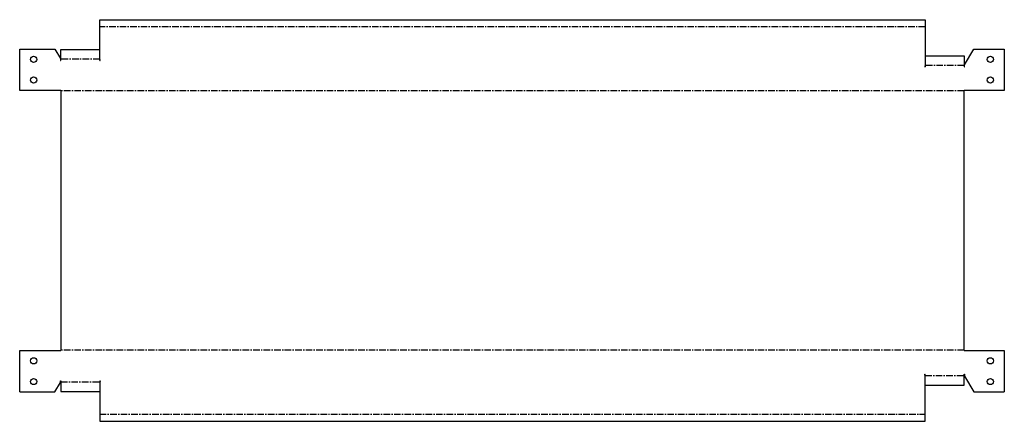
# Model space of a CAD drawing. Header units: millimetres. Extents: x -1903 to 0, y 0 to 776.
import ezdxf

# ---------------------------------------------------------------- set-up
doc = ezdxf.new("R2010")
doc.units = ezdxf.units.MM
doc.linetypes.add('CENTERX2', pattern=[20.32, 12.7, -2.54, 2.54, -2.54])

msp = doc.modelspace()

# ---------------------------------------------------------------- linework, layer by layer
at = {"color": 7, "linetype": 'Continuous', "lineweight": 25}
for p, q in [((-1748.6, 697.5), (-1748.6, 776)), ((-1748.6, 776), (-152.9, 776)), ((-152.9, 776), (-152.9, 685)), ((-1903.3, 639.5), (-1903.3, 719.3)), ((-1903.3, 719.3), (-1835.2, 719.3)), ((-1835.2, 719.3), (-1824.6, 701)), ((-1823.6, 697.5), (-1823.6, 718.5)), ((-1823.6, 718.5), (-1748.6, 718.5)), ((-152.9, 706), (-77.9, 706)), ((-77.9, 706), (-77.9, 685)), ((-76.9, 688.5), (-59.2, 719.3)), ((-59.2, 719.3), (0, 719.3)), ((0, 719.3), (0, 639.5)), ((-1824.6, 701), (-1824.6, 697.5)), ((-1824.6, 697.5), (-1823.6, 697.5)), ((-1747.6, 699.3), (-1748.6, 699.3)), ((-1748.6, 697.5), (-1747.6, 697.5)), ((-1747.6, 697.5), (-1747.6, 699.3)), ((-152.9, 686.7), (-153.9, 686.7)), ((-153.9, 686.7), (-153.9, 685)), ((-76.9, 685), (-76.9, 688.5)), ((-153.9, 685), (-152.9, 685)), ((-77.9, 685), (-76.9, 685)), ((-1823.6, 639.5), (-1903.3, 639.5)), ((-1823.6, 639.5), (-1823.6, 136.5)), ((0, 639.5), (-77.9, 639.5)), ((-77.9, 136.5), (-77.9, 639.5)), ((-1903.3, 56.8), (-1903.3, 136.5)), ((-1903.3, 136.5), (-1823.6, 136.5)), ((-77.9, 136.5), (0, 136.5)), ((0, 136.5), (0, 56.8)), ((-1824.6, 78.5), (-1823.6, 78.5)), ((-1824.6, 75), (-1824.6, 78.5)), ((-1823.6, 78.5), (-1823.6, 57.5)), ((-1748.6, 78.5), (-1748.6, 0)), ((-1748.6, 78.5), (-1747.6, 78.5)), ((-1747.6, 76.8), (-1748.6, 76.8)), ((-1747.6, 78.5), (-1747.6, 76.8)), ((-153.9, 91), (-152.9, 91)), ((-153.9, 89.3), (-153.9, 91)), ((-152.9, 89.3), (-153.9, 89.3)), ((-152.9, 0), (-152.9, 91)), ((-77.9, 91), (-76.9, 91)), ((-77.9, 70), (-77.9, 91)), ((-76.9, 91), (-76.9, 87.5)), ((-76.9, 87.5), (-59.2, 56.8)), ((-1835.2, 56.8), (-1824.6, 75)), ((-1823.6, 57.5), (-1748.6, 57.5)), ((-152.9, 70), (-77.9, 70)), ((-1903.3, 56.8), (-1835.2, 56.8)), ((-59.2, 56.8), (0, 56.8)), ((-1748.6, 0), (-152.9, 0))]:
    msp.add_line(p, q, dxfattribs=at)
at = {"color": 7, "linetype": 'CENTERX2'}
for p, q in [((-152.9, 762.4), (-1748.6, 762.4)), ((-1748.6, 699.9), (-1823.6, 699.9)), ((-77.9, 687.4), (-152.9, 687.4)), ((-77.9, 638.6), (-1823.6, 638.6)), ((-77.9, 137.4), (-1823.6, 137.4)), ((-152.9, 88.6), (-77.9, 88.6)), ((-1823.6, 76.1), (-1748.6, 76.1)), ((-1748.6, 13.6), (-152.9, 13.6))]:
    msp.add_line(p, q, dxfattribs=at)
at = {"color": 7, "linetype": 'Continuous', "lineweight": 25}
for centre in [(-1876.3, 699.3), (-27, 699.3), (-1876.3, 659.3), (-27, 659.3), (-1876.3, 116.8), (-27, 116.8), (-1876.3, 76.8), (-27, 76.8)]:
    msp.add_circle(centre, 6, dxfattribs=at)

doc.saveas('drawing.dxf')
